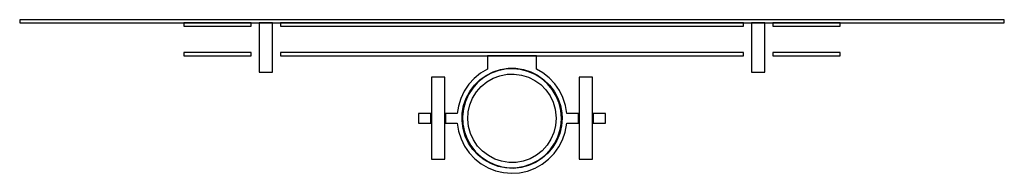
# Model space of a CAD drawing. Header units: millimetres. Extents: x -300 to 20300, y -1750 to 3920.
# Tile 6 of 6: x 19700 to 20300, y -93 to 0. Entities that reach past the tile are written whole.
import ezdxf

# ---------------------------------------------------------------- set-up
doc = ezdxf.new("R2010")
doc.units = ezdxf.units.MM
doc.layers.add('B-B', color=7, linetype='Continuous')

msp = doc.modelspace()

# ---------------------------------------------------------------- linework, layer by layer
at = {"layer": 'B-B'}
for points in [[(20300, 0), (19700, 0), (19700, -2), (20300, -2), (20300, 0)], [(19841, -2), (19800, -2), (19800, -4), (19841, -4), (19841, -2)], [(19854, -32), (19854, -2), (19846, -2), (19846, -32), (19854, -32)], [(20141, -2), (19859, -2), (19859, -4), (20141, -4), (20141, -2)], [(20154, -32), (20154, -2), (20146, -2), (20146, -32), (20154, -32)], [(20200, -2), (20159, -2), (20159, -4), (20200, -4), (20200, -2)], [(19841, -20), (19800, -20), (19800, -22), (19841, -22), (19841, -20)], [(19859, -20), (19859, -22), (20141, -22), (20141, -20), (19859, -20)], [(19959.5, -57), (19959.5, -63), (19966.63, -63), (19967.44, -67.87), (19968.94, -72.56), (19971.12, -76.98), (19973.93, -81.04), (19977.3, -84.64), (19981.17, -87.7), (19985.44, -90.17), (19990.02, -91.98), (19994.83, -93.1), (19999.74, -93.5), (20004.66, -93.17), (20009.48, -92.13), (20014.1, -90.39), (20018.41, -87.99), (20022.32, -84.99), (20025.74, -81.44), (20028.61, -77.43), (20030.86, -73.04), (20032.44, -68.37), (20033.37, -63), (20040.5, -63), (20040.5, -57), (20033.37, -57), (20032.56, -52.13), (20031.06, -47.44), (20028.88, -43.02), (20026.07, -38.96), (20022.7, -35.36), (20018.83, -32.3), (20015, -30.05), (20015, -22), (19985, -22), (19985, -30.05), (19980.76, -32.57), (19976.95, -35.69), (19973.63, -39.34), (19970.88, -43.44), (19968.76, -47.89), (19967.33, -52.61), (19966.63, -57), (19959.5, -57)], [(20159, -20), (20159, -22), (20200, -22), (20200, -20), (20159, -20)], [(20030.5, -60), (20030.14, -64.69), (20029.06, -69.27), (20027.29, -73.63), (20024.86, -77.66), (20021.85, -81.28), (20018.32, -84.39), (20014.35, -86.91), (20010.04, -88.8), (20005.49, -90), (20000.81, -90.49), (19996.11, -90.25), (19991.51, -89.29), (19987.1, -87.64), (19983, -85.33), (19979.31, -82.41), (19976.11, -78.96), (19973.48, -75.06), (19971.48, -70.8), (19970.16, -66.29), (19969.54, -61.62), (19969.66, -56.92), (19970.49, -52.29), (19972.03, -47.84), (19974.23, -43.68), (19977.05, -39.91), (19980.41, -36.62), (19984.24, -33.89), (19988.44, -31.77), (19992.92, -30.33), (19997.57, -29.6), (20002.27, -29.58), (20006.92, -30.3), (20011.41, -31.71), (20015.62, -33.81), (20019.47, -36.52), (20022.85, -39.79), (20025.68, -43.55), (20027.91, -47.69), (20029.47, -52.13), (20030.33, -56.76), (20030.5, -60)], [(20030.15, -60), (20029.79, -55.34), (20028.71, -50.78), (20026.94, -46.45), (20024.52, -42.45), (20021.51, -38.87), (20017.98, -35.8), (20014.02, -33.31), (20009.72, -31.46), (20005.19, -30.3), (20000.53, -29.85), (19995.86, -30.14), (19991.29, -31.13), (19986.93, -32.83), (19982.89, -35.18), (19979.25, -38.12), (19976.12, -41.6), (19973.56, -45.51), (19971.64, -49.78), (19970.4, -54.29), (19969.87, -58.93), (19970.07, -63.61), (19970.99, -68.2), (19972.6, -72.58), (19974.88, -76.67), (19977.76, -80.36), (19981.18, -83.55), (19985.05, -86.18), (19989.28, -88.18), (19993.76, -89.5), (19998.4, -90.11), (20003.08, -89.99), (20007.68, -89.16), (20012.1, -87.62), (20016.22, -85.41), (20019.96, -82.6), (20023.22, -79.24), (20025.91, -75.41), (20027.98, -71.22), (20029.38, -66.76), (20029.96, -63.4), (20030.15, -60)], [(19951, -85), (19959, -85), (19959, -35), (19951, -35), (19951, -85)], [(20026.95, -60), (20026.59, -64.41), (20025.51, -68.7), (20023.74, -72.75), (20021.34, -76.46), (20018.36, -79.73), (20014.89, -82.47), (20011.01, -84.6), (20006.84, -86.07), (20002.48, -86.84), (19998.06, -86.88), (19993.69, -86.2), (19989.49, -84.82), (19985.58, -82.77), (19982.05, -80.1), (19979, -76.89), (19976.52, -73.23), (19974.67, -69.21), (19973.51, -64.95), (19973.06, -60.55), (19973.33, -56.14), (19974.32, -51.83), (19976, -47.74), (19978.33, -43.98), (19981.24, -40.65), (19984.66, -37.84), (19988.49, -35.63), (19992.63, -34.08), (19996.97, -33.22), (20001.39, -33.09), (20005.77, -33.68), (20010, -34.97), (20013.96, -36.95), (20017.54, -39.54), (20020.65, -42.68), (20023.2, -46.29), (20025.13, -50.27), (20026.39, -54.51), (20026.95, -60)], [(20041, -85), (20049, -85), (20049, -35), (20041, -35), (20041, -85)], [(19943, -57), (19943, -63), (19950.5, -63), (19950.5, -57), (19943, -57)], [(20049.5, -57), (20049.5, -63), (20057, -63), (20057, -57), (20049.5, -57)]]:
    msp.add_lwpolyline(points, dxfattribs=at)

doc.saveas('drawing.dxf')
